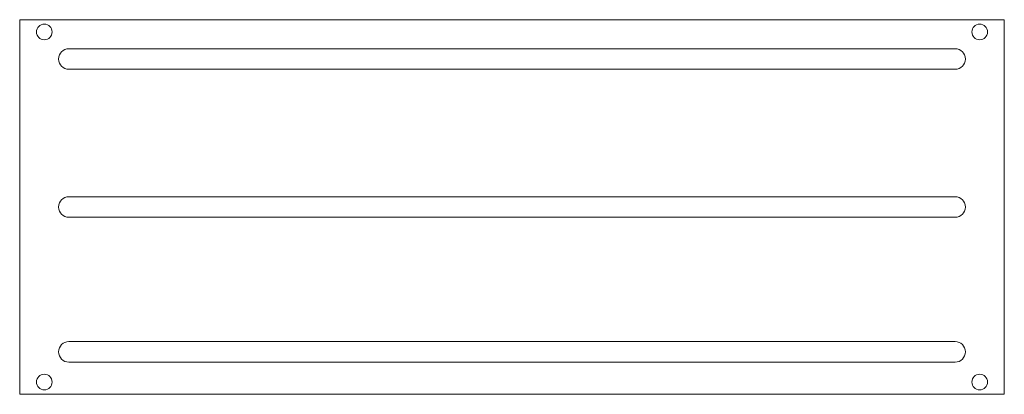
# Model space of a CAD drawing. Header units: millimetres. Extents: x 0 to 200, y 0 to 76.
import ezdxf

# ---------------------------------------------------------------- set-up
doc = ezdxf.new("R2010")
doc.units = ezdxf.units.MM

msp = doc.modelspace()

# ---------------------------------------------------------------- linework, layer by layer
at = {"color": 7, "linetype": 'Continuous', "lineweight": 15}
for p, q in [((200, 76.2), (0, 76.2)), ((0, 76.2), (0, 0)), ((200, 0), (200, 76.2)), ((190, 70.3), (10, 70.3)), ((10, 66.1), (190, 66.1)), ((190, 40.2), (10, 40.2)), ((10, 36), (190, 36)), ((190, 10.74), (10, 10.74)), ((10, 6.54), (190, 6.54)), ((0, 0), (200, 0))]:
    msp.add_line(p, q, dxfattribs=at)
for centre in [(5, 73.7), (195, 73.7), (5, 2.5), (195, 2.5)]:
    msp.add_circle(centre, 1.59, dxfattribs=at)
for centre, start, end in [((10, 68.2), 90, 270), ((190, 68.2), 270, 90), ((10, 38.1), 90, 270), ((190, 38.1), 270, 90), ((10, 8.64), 90, 270), ((190, 8.64), 270, 90)]:
    msp.add_arc(centre, 2.1, start, end, dxfattribs=at)

doc.saveas('drawing.dxf')
